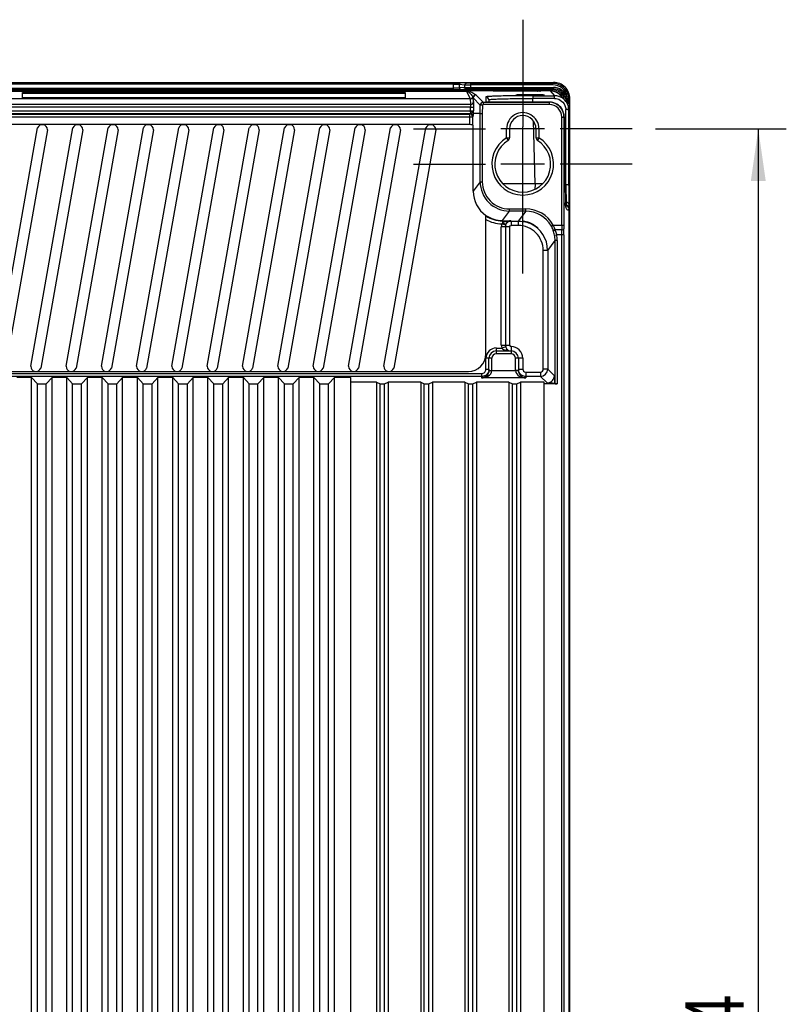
# Model space of a CAD drawing. Header units: inches. Extents: x 0 to 117, y 0 to 83.
# Tile 68 of 70: x 79 to 90, y 41 to 54. Entities that reach past the tile are written whole.
import ezdxf

# ---------------------------------------------------------------- set-up
doc = ezdxf.new("R2010")
doc.units = ezdxf.units.IN
doc.header["$LTSCALE"] = 6.431102
doc.header["$MEASUREMENT"] = 0
doc.linetypes.add('CENTER', pattern=[0.6, 0.375, -0.075, 0.075, -0.075])
doc.layers.get('0').update_dxf_attribs({"linetype": 'CONTINUOUS'})
doc.layers.add('DEFAULT_1', color=7, linetype='CENTER')
doc.styles.get("Standard").update_dxf_attribs({"font": 'txt', "width": 0.8})
doc.dimstyles.new('DIMSTYLE_1', dxfattribs={"dimtxt": 0.78125, "dimasz": 0.7, "dimexe": 0.18, "dimexo": 0.0625, "dimgap": 0.09, "dimtad": 1, "dimdec": 0, "dimzin": 4, "dimdsep": 46, "dimtxsty": 'STANDARD', "dimblk": '_FILLED', "dimblk1": '_FILLED', "dimblk2": '_FILLED', "dimcen": 0.09, "dimadec": 0, "dimazin": 0, "dimtfac": 1, "dimtdec": 0, "dimtofl": 0, "dimtmove": 0, "dimatfit": 3, "dimldrblk": '_FILLED', "dimfxl": 1, "dimtolj": 1, "dimtzin": 4, "dimarcsym": 0})

# ---------------------------------------------------------------- blocks, each defined once
blk = doc.blocks.new('_FILLED')
at = {"color": 0, "linetype": 'BYBLOCK'}
blk.add_solid([(0, 0), (-1, 0.143), (-1, -0.143)], dxfattribs=at)
blk = doc.blocks.new('*D7')
at = {"color": 7, "linetype": 'CONTINUOUS'}
for p, q in [((87.914, 52.5), (89.666, 52.5)), ((89.291, 52.5), (89.291, 40.216)), ((89.291, 27.933), (89.291, 40.216)), ((87.914, 27.933), (89.666, 27.933))]:
    blk.add_line(p, q, dxfattribs=at)
at = {"color": 7, "linetype": 'CONTINUOUS', "xscale": 0.7, "yscale": 0.7, "zscale": 0.7}
for p, rotation in [((89.291, 52.5), 90), ((89.291, 27.933), 270)]:
    blk.add_blockref('_FILLED', p, dxfattribs=dict(at, rotation=rotation))
at = {"color": 7, "linetype": 'CONTINUOUS', "insert": (88.314, 40.216), "char_height": 0.7812, "width": 1.875, "attachment_point": 2, "rotation": 90, "line_spacing_factor": 0.9}
blk.add_mtext('624', dxfattribs=at)

msp = doc.modelspace()

# ---------------------------------------------------------------- linework, layer by layer
at = {"color": 7, "linetype": 'CONTINUOUS'}
for p, q in [((77.458, 53.122), (86.553, 53.122)), ((78.798, 53.117), (85.213, 53.117)), ((85.213, 53.025), (85.213, 53.117)), ((85.704, 53.117), (85.704, 53.112)), ((85.704, 53.117), (86.397, 53.117)), ((86.397, 53.112), (86.397, 53.117)), ((86.553, 53.122), (86.541, 53.11)), ((78.245, 53.021), (85.767, 53.021)), ((78.626, 53.004), (85.385, 53.004)), ((85.213, 53.097), (78.798, 53.097)), ((78.798, 53.045), (85.213, 53.045)), ((85.213, 53.025), (78.798, 53.025)), ((79.446, 52.914), (79.446, 52.986)), ((79.446, 52.986), (84.565, 52.986)), ((84.565, 52.986), (84.565, 52.914)), ((85.289, 53.096), (85.289, 53.047)), ((85.289, 53.096), (85.363, 53.091)), ((85.363, 53.054), (85.289, 53.047)), ((85.382, 53.111), (85.308, 53.115)), ((85.308, 53.027), (85.382, 53.034)), ((85.363, 53.054), (85.363, 53.091)), ((85.385, 53.004), (85.434, 52.901)), ((85.397, 53.006), (85.408, 52.997)), ((85.751, 53.007), (85.411, 53.007)), ((85.439, 53.11), (85.439, 53.036)), ((85.439, 53.11), (86.541, 53.11)), ((86.541, 53.09), (85.439, 53.09)), ((85.439, 53.055), (86.549, 53.055)), ((86.549, 53.036), (85.439, 53.036)), ((85.653, 53.113), (85.653, 53.116)), ((85.706, 53.026), (85.706, 53.032)), ((86.395, 53.032), (85.706, 53.032)), ((85.706, 53.026), (85.767, 53.026)), ((85.747, 53.005), (85.747, 53.006)), ((85.786, 53.004), (85.761, 53.004)), ((85.767, 53.032), (85.766, 53.024)), ((85.786, 53.032), (85.786, 53.023)), ((85.786, 53.023), (85.786, 53.004)), ((85.786, 53.023), (86.335, 53.023)), ((86.335, 53.004), (85.786, 53.004)), ((86.335, 53.032), (86.335, 53.023)), ((86.335, 53.004), (86.335, 53.023)), ((86.365, 53.005), (86.342, 53.004)), ((86.355, 53.032), (86.355, 53.024)), ((86.355, 53.026), (86.395, 53.026)), ((86.355, 53.021), (86.535, 53.021)), ((86.505, 53.007), (86.371, 53.007)), ((86.375, 53.006), (86.375, 53.005)), ((86.395, 53.026), (86.395, 53.032)), ((86.448, 53.116), (86.448, 53.113)), ((86.505, 53.007), (86.565, 52.944)), ((86.549, 53.036), (86.535, 53.021)), ((86.535, 53.001), (86.535, 53.021)), ((86.541, 53.09), (86.541, 53.11)), ((86.549, 53.036), (86.549, 53.055)), ((85.434, 52.901), (78.577, 52.901)), ((79.446, 52.976), (84.565, 52.976)), ((84.565, 52.914), (79.446, 52.914)), ((85.434, 52.901), (85.442, 52.829)), ((85.481, 52.867), (85.476, 52.914)), ((85.476, 52.914), (85.571, 52.817)), ((85.611, 52.855), (85.516, 52.953)), ((85.611, 52.855), (85.611, 52.826)), ((85.611, 52.855), (86.494, 52.855)), ((85.644, 52.927), (85.646, 52.86)), ((85.655, 52.859), (85.653, 52.86)), ((85.672, 52.859), (85.666, 52.859)), ((85.679, 52.859), (85.672, 52.859)), ((85.686, 52.859), (85.679, 52.859)), ((85.684, 52.889), (85.685, 52.859)), ((85.698, 52.858), (85.686, 52.859)), ((85.712, 52.858), (85.698, 52.858)), ((86.497, 52.858), (85.712, 52.858)), ((85.725, 52.858), (85.725, 52.858)), ((86.048, 52.952), (86.048, 52.952)), ((86.273, 52.944), (86.273, 52.907)), ((86.273, 52.944), (86.565, 52.944)), ((86.274, 52.858), (86.273, 52.907)), ((86.565, 52.907), (86.273, 52.907)), ((86.427, 52.952), (86.428, 52.952)), ((86.494, 52.855), (86.494, 52.826)), ((86.497, 52.858), (86.497, 52.858)), ((86.565, 52.907), (86.565, 52.944)), ((86.703, 52.884), (86.644, 52.947)), ((86.726, 52.926), (86.707, 52.92)), ((86.726, 52.926), (86.735, 52.926)), ((86.734, 52.855), (86.733, 52.85)), ((86.754, 52.929), (86.735, 52.926)), ((86.758, 52.893), (86.769, 52.905)), ((86.763, 52.794), (86.758, 52.868)), ((86.769, 35.087), (86.769, 52.907)), ((78.569, 52.829), (85.442, 52.829)), ((85.441, 52.79), (78.57, 52.79)), ((78.57, 52.743), (85.441, 52.743)), ((85.44, 52.743), (85.48, 52.742)), ((85.441, 52.743), (85.441, 52.79)), ((85.442, 52.79), (85.481, 52.789)), ((85.481, 52.789), (85.48, 52.742)), ((85.569, 52.704), (85.571, 52.817)), ((85.601, 52.816), (85.571, 52.817)), ((85.601, 52.816), (85.598, 52.704)), ((86.494, 52.826), (85.611, 52.826)), ((86.716, 51.754), (86.715, 52.757)), ((86.732, 52.841), (86.733, 52.849)), ((86.733, 52.849), (86.733, 52.85)), ((86.738, 52.849), (86.733, 52.849)), ((86.738, 52.849), (86.74, 52.825)), ((86.755, 51.752), (86.754, 52.754)), ((85.471, 52.658), (78.541, 52.658)), ((85.437, 52.703), (78.574, 52.703)), ((78.58, 52.697), (85.431, 52.697)), ((85.437, 52.703), (85.431, 52.697)), ((85.431, 52.557), (85.431, 52.697)), ((85.471, 52.658), (85.477, 52.664)), ((85.471, 52.55), (85.471, 52.658)), ((85.569, 52.704), (85.479, 52.704)), ((85.569, 51.792), (85.569, 52.704)), ((85.569, 52.704), (85.598, 52.704)), ((85.598, 52.704), (85.598, 51.792)), ((86.303, 51.765), (86.281, 52.606)), ((86.661, 51.212), (86.661, 52.658)), ((86.661, 52.658), (86.691, 52.658)), ((86.691, 52.66), (86.691, 51.212)), ((86.694, 52.66), (86.694, 52.651)), ((86.764, 52.699), (86.754, 52.699)), ((86.764, 52.699), (86.764, 35.397)), ((85.411, 52.558), (78.6, 52.558)), ((79.083, 49.321), (79.645, 52.512)), ((79.779, 52.489), (79.216, 49.298)), ((79.555, 49.321), (80.118, 52.512)), ((80.251, 52.489), (79.689, 49.298)), ((80.027, 49.321), (80.59, 52.512)), ((80.724, 52.489), (80.161, 49.298)), ((80.5, 49.321), (81.063, 52.512)), ((81.196, 52.489), (80.634, 49.298)), ((80.972, 49.321), (81.535, 52.512)), ((81.669, 52.489), (81.106, 49.298)), ((81.445, 49.321), (82.007, 52.512)), ((82.141, 52.489), (81.579, 49.298)), ((81.917, 49.321), (82.48, 52.512)), ((82.613, 52.489), (82.051, 49.298)), ((82.39, 49.321), (82.952, 52.512)), ((83.086, 52.489), (82.524, 49.298)), ((82.862, 49.321), (83.425, 52.512)), ((83.558, 52.489), (82.996, 49.298)), ((83.335, 49.321), (83.897, 52.512)), ((84.031, 52.489), (83.468, 49.298)), ((83.807, 49.321), (84.37, 52.512)), ((84.503, 52.489), (83.941, 49.298)), ((84.279, 49.321), (84.842, 52.512)), ((84.976, 52.489), (84.413, 49.298)), ((85.474, 51.666), (85.474, 52.549)), ((85.923, 52.5), (85.847, 52.5)), ((85.923, 52.379), (85.923, 52.5)), ((85.962, 52.5), (85.923, 52.5)), ((85.962, 52.5), (85.962, 52.379)), ((86.317, 52.5), (85.962, 52.5)), ((86.139, 52), (86.139, 52.527)), ((86.317, 52.379), (86.317, 52.5)), ((86.356, 52.5), (86.317, 52.5)), ((86.432, 52.5), (86.356, 52.5)), ((86.356, 52.499), (86.356, 52.379)), ((86.694, 52.582), (86.694, 52.581)), ((86.694, 52.581), (86.713, 51.508)), ((85.923, 52.379), (85.943, 52.346)), ((85.923, 52.379), (85.962, 52.379)), ((86.317, 52.379), (86.356, 52.379)), ((86.338, 52.35), (86.335, 52.346)), ((86.341, 52.356), (86.338, 52.35)), ((86.356, 52.379), (86.341, 52.356)), ((86.432, 52.027), (85.847, 52.027)), ((85.569, 51.792), (85.474, 51.666)), ((85.569, 51.792), (85.598, 51.792)), ((86.303, 51.765), (86.301, 51.69)), ((86.403, 51.762), (86.303, 51.765)), ((86.716, 51.754), (86.708, 51.754)), ((85.962, 51.398), (85.962, 51.428)), ((85.962, 51.428), (86.179, 51.428)), ((86.179, 51.398), (86.179, 51.428)), ((86.713, 51.51), (86.713, 51.511)), ((86.713, 51.496), (86.713, 51.508)), ((86.713, 51.485), (86.713, 51.496)), ((86.713, 51.479), (86.713, 51.485)), ((86.713, 51.474), (86.713, 51.479)), ((86.714, 51.469), (86.713, 51.474)), ((86.714, 51.465), (86.714, 51.469)), ((86.716, 51.456), (86.714, 51.461)), ((86.721, 51.477), (86.715, 51.477)), ((86.715, 51.453), (86.715, 51.451)), ((86.721, 51.515), (86.721, 51.477)), ((86.721, 51.468), (86.721, 51.477)), ((86.759, 51.438), (86.759, 51.481)), ((86.759, 28.567), (86.759, 51.428)), ((85.646, 49.488), (85.646, 51.341)), ((85.868, 51.273), (85.962, 51.398)), ((85.868, 51.273), (85.868, 51.238)), ((86.179, 51.398), (85.962, 51.398)), ((86.179, 51.398), (86.079, 51.266)), ((85.851, 49.606), (85.851, 51.187)), ((85.963, 51.187), (85.851, 51.187)), ((85.911, 51.211), (85.858, 51.229)), ((85.868, 51.268), (85.981, 51.268)), ((85.907, 51.187), (85.907, 49.606)), ((85.963, 51.187), (85.963, 49.606)), ((85.981, 51.268), (85.982, 51.266)), ((85.982, 51.266), (85.982, 51.207)), ((85.982, 51.266), (86.079, 51.266)), ((86.079, 51.207), (85.982, 51.207)), ((86.079, 51.266), (86.079, 51.207)), ((86.522, 51.198), (86.548, 51.212)), ((86.548, 51.212), (86.691, 51.212)), ((86.661, 51.148), (86.572, 51.148)), ((86.565, 51.078), (86.594, 51.083)), ((86.691, 51.083), (86.594, 51.083)), ((86.662, 29.35), (86.662, 51.083)), ((86.691, 51.083), (86.691, 29.35)), ((86.473, 50.872), (86.572, 51.004)), ((86.572, 49.087), (86.572, 51.004)), ((86.601, 51.004), (86.572, 51.004)), ((86.601, 51.004), (86.601, 49.086)), ((86.414, 49.284), (86.414, 50.872)), ((86.473, 50.872), (86.414, 50.872)), ((86.473, 50.872), (86.473, 49.284)), ((85.785, 49.566), (85.785, 49.488)), ((85.785, 49.566), (85.857, 49.566)), ((85.851, 49.606), (85.963, 49.606)), ((85.911, 49.583), (85.857, 49.566)), ((85.982, 49.586), (85.982, 49.488)), ((85.647, 49.283), (85.647, 49.429)), ((85.726, 49.429), (85.647, 49.429)), ((85.687, 49.267), (85.687, 49.429)), ((85.726, 49.266), (85.726, 49.429)), ((85.785, 49.527), (85.982, 49.527)), ((85.982, 49.488), (85.785, 49.488)), ((86.041, 49.267), (86.041, 49.429)), ((86.139, 49.429), (86.041, 49.429)), ((86.08, 49.429), (86.08, 49.267)), ((86.139, 49.429), (86.139, 49.284)), ((78.423, 49.223), (85.588, 49.223)), ((85.588, 49.184), (78.423, 49.184)), ((78.6, 49.252), (85.411, 49.252)), ((79.565, 49.173), (79.368, 49.173)), ((79.565, 33.472), (79.565, 49.173)), ((79.565, 49.173), (79.644, 49.088)), ((79.762, 49.088), (79.841, 49.173)), ((79.841, 33.472), (79.841, 49.173)), ((80.037, 49.173), (79.841, 49.173)), ((80.037, 33.472), (80.037, 49.173)), ((80.037, 49.173), (80.116, 49.088)), ((80.234, 49.088), (80.313, 49.173)), ((80.313, 33.472), (80.313, 49.173)), ((80.51, 49.173), (80.313, 49.173)), ((80.51, 33.472), (80.51, 49.173)), ((80.51, 49.173), (80.589, 49.088)), ((80.707, 49.088), (80.785, 49.173)), ((80.785, 33.472), (80.785, 49.173)), ((80.982, 49.173), (80.785, 49.173)), ((80.982, 33.472), (80.982, 49.173)), ((80.982, 49.173), (81.061, 49.088)), ((81.179, 49.088), (81.258, 49.173)), ((81.258, 33.472), (81.258, 49.173)), ((81.455, 49.173), (81.258, 49.173)), ((81.455, 33.472), (81.455, 49.173)), ((81.455, 49.173), (81.533, 49.088)), ((81.652, 49.088), (81.73, 49.173)), ((81.73, 33.472), (81.73, 49.173)), ((81.927, 49.173), (81.73, 49.173)), ((81.927, 33.472), (81.927, 49.173)), ((81.927, 49.173), (82.006, 49.088)), ((82.124, 49.088), (82.203, 49.173)), ((82.203, 33.472), (82.203, 49.173)), ((82.4, 49.173), (82.203, 49.173)), ((82.4, 33.472), (82.4, 49.173)), ((82.4, 49.173), (82.478, 49.088)), ((82.596, 49.088), (82.675, 49.173)), ((82.675, 33.472), (82.675, 49.173)), ((82.872, 49.173), (82.675, 49.173)), ((82.872, 33.472), (82.872, 49.173)), ((82.872, 49.173), (82.951, 49.088)), ((83.069, 49.088), (83.148, 49.173)), ((83.148, 33.472), (83.148, 49.173)), ((83.344, 49.173), (83.148, 49.173)), ((83.344, 33.472), (83.344, 49.173)), ((83.344, 49.173), (83.423, 49.088)), ((83.541, 49.088), (83.62, 49.173)), ((83.62, 33.472), (83.62, 49.173)), ((83.84, 49.173), (83.62, 49.173)), ((83.84, 33.404), (83.84, 49.173)), ((85.588, 49.223), (85.588, 49.165)), ((86.179, 49.165), (85.588, 49.165)), ((85.647, 49.283), (85.687, 49.283)), ((85.726, 49.266), (86.041, 49.263)), ((86.041, 49.267), (86.041, 49.263)), ((86.041, 49.267), (86.08, 49.267)), ((86.08, 49.284), (86.139, 49.284)), ((86.179, 49.245), (86.179, 49.165)), ((86.179, 49.245), (86.375, 49.245)), ((86.375, 49.186), (86.179, 49.186)), ((86.375, 49.245), (86.375, 49.186)), ((86.375, 49.186), (86.464, 49.099)), ((86.473, 49.284), (86.414, 49.284)), ((86.563, 49.194), (86.473, 49.284)), ((86.563, 49.194), (86.563, 49.096)), ((79.644, 33.472), (79.644, 49.088)), ((79.644, 49.088), (79.762, 49.088)), ((79.762, 33.472), (79.762, 49.088)), ((80.116, 33.472), (80.116, 49.088)), ((80.116, 49.088), (80.234, 49.088)), ((80.234, 33.472), (80.234, 49.088)), ((80.589, 33.472), (80.589, 49.088)), ((80.589, 49.088), (80.707, 49.088)), ((80.707, 33.472), (80.707, 49.088)), ((81.061, 33.472), (81.061, 49.088)), ((81.061, 49.088), (81.179, 49.088)), ((81.179, 33.472), (81.179, 49.088)), ((81.533, 33.472), (81.533, 49.088)), ((81.533, 49.088), (81.652, 49.088)), ((81.652, 33.472), (81.652, 49.088)), ((82.006, 33.472), (82.006, 49.088)), ((82.006, 49.088), (82.124, 49.088)), ((82.124, 33.472), (82.124, 49.088)), ((82.478, 33.472), (82.478, 49.088)), ((82.478, 49.088), (82.596, 49.088)), ((82.596, 33.472), (82.596, 49.088)), ((82.951, 33.472), (82.951, 49.088)), ((82.951, 49.088), (83.069, 49.088)), ((83.069, 33.472), (83.069, 49.088)), ((83.423, 33.472), (83.423, 49.088)), ((83.423, 49.088), (83.541, 49.088)), ((83.541, 33.472), (83.541, 49.088)), ((84.182, 49.107), (83.84, 49.107)), ((84.182, 49.107), (84.182, 34.586)), ((84.182, 49.107), (84.231, 49.088)), ((84.231, 34.586), (84.231, 49.088)), ((84.231, 49.088), (84.29, 49.088)), ((84.29, 49.088), (84.34, 49.107)), ((84.29, 34.586), (84.29, 49.088)), ((84.34, 49.107), (84.34, 34.586)), ((84.773, 49.107), (84.34, 49.107)), ((84.773, 49.107), (84.773, 34.586)), ((84.773, 49.107), (84.822, 49.088)), ((84.822, 34.586), (84.822, 49.088)), ((84.822, 49.088), (84.881, 49.088)), ((84.881, 49.088), (84.93, 49.107)), ((84.881, 34.586), (84.881, 49.088)), ((84.93, 49.107), (84.93, 34.586)), ((85.363, 49.107), (84.93, 49.107)), ((85.363, 49.107), (85.363, 34.586)), ((85.363, 49.107), (85.412, 49.088)), ((85.412, 34.586), (85.412, 49.088)), ((85.412, 49.088), (85.471, 49.088)), ((85.471, 49.088), (85.521, 49.107)), ((85.471, 34.586), (85.471, 49.088)), ((85.521, 49.107), (85.521, 34.586)), ((85.954, 49.107), (85.521, 49.107)), ((85.954, 49.107), (85.954, 34.586)), ((85.954, 49.107), (86.003, 49.088)), ((86.003, 34.586), (86.003, 49.088)), ((86.003, 49.088), (86.062, 49.088)), ((86.062, 49.088), (86.111, 49.107)), ((86.062, 34.586), (86.062, 49.088)), ((86.111, 49.107), (86.111, 34.586)), ((86.426, 49.107), (86.111, 49.107)), ((86.426, 34.283), (86.426, 49.107)), ((86.601, 49.086), (86.426, 49.086)), ((86.572, 49.087), (86.563, 49.096))]:
    msp.add_line(p, q, dxfattribs=at)
for points in [[(85.758, 53.01), (85.756, 53.009), (85.755, 53.008), (85.753, 53.008), (85.751, 53.007), (85.751, 53.007), (85.751, 53.007)], [(85.766, 53.025), (85.766, 53.024), (85.766, 53.021), (85.765, 53.018), (85.764, 53.016), (85.762, 53.014), (85.76, 53.012), (85.758, 53.01)], [(86.367, 53.008), (86.365, 53.009), (86.363, 53.01), (86.361, 53.012), (86.359, 53.014), (86.358, 53.016), (86.357, 53.018), (86.356, 53.021), (86.355, 53.024), (86.355, 53.025)], [(86.37, 53.007), (86.369, 53.008), (86.367, 53.008)], [(86.371, 53.007), (86.371, 53.007), (86.371, 53.007), (86.371, 53.007), (86.371, 53.007), (86.37, 53.007)], [(85.666, 52.859), (85.662, 52.859), (85.659, 52.859), (85.658, 52.859), (85.656, 52.859), (85.655, 52.859)], [(86.714, 51.461), (86.714, 51.462), (86.714, 51.464), (86.714, 51.465)], [(86.714, 51.459), (86.714, 51.459), (86.714, 51.459), (86.714, 51.459), (86.714, 51.459), (86.714, 51.46), (86.714, 51.461)], [(86.72, 51.446), (86.721, 51.446), (86.721, 51.446), (86.719, 51.449), (86.716, 51.456)]]:
    msp.add_lwpolyline(points, dxfattribs=at)
for centre, radius, start, end in [((85.703, 50.586), 2.53, 89.9788, 90.56), ((86.397, 50.229), 2.887, 89.8618, 89.9998), ((86.398, 50.332), 2.784, 89.7272, 89.8625), ((85.232, 52.448), 0.587, 70.6318, 72.2984), ((85.706, 54.443), 1.417, 269.448, 270.0057), ((86.335, 54.486), 1.482, 270.0038, 270.2805), ((86.374, 53.026), 0.0194, 231.321, 247.7751), ((86.395, 54.492), 1.466, 270.0008, 270.2825), ((86.505, 52.818), 0.189, 84.0035, 89.9643), ((86.535, 52.856), 0.165, 72.0285, 89.9589), ((86.541, 52.893), 0.216, 9.4262, 90.0016), ((86.541, 52.893), 0.197, 9.4247, 90.0053), ((86.549, 52.87), 0.185, 17.4111, 90.0113), ((86.55, 52.87), 0.165, 17.3795, 90.0158), ((86.535, 52.856), 0.146, 29.845, 79.4251), ((85.516, 52.913), 0.0394, 90.0323, 178.6559), ((85.646, 52.821), 0.0394, 80.9524, 90.5123), ((85.725, 55.878), 3.019, 269.8038, 269.9969), ((86.494, 52.658), 0.197, 0.0617, 89.9927), ((86.496, 52.66), 0.198, 72.6999, 89.9351), ((86.564, 52.753), 0.19, 72.0672, 89.9387), ((86.504, 52.817), 0.19, 43.0348, 47.931), ((86.535, 52.856), 0.166, 11.79, 35.9602), ((86.366, 52.88), 0.372, 0.4736, 7.0801), ((86.527, 52.891), 0.23, 0.5903, 9.4153), ((82.681, 52.816), 2.799, 357.714, 358.4806), ((86.494, 52.658), 0.167, 359.9866, 90.0134), ((86.497, 52.661), 0.197, 20.5678, 72.6342), ((86.495, 52.661), 0.198, 3.2845, 20.5063), ((86.563, 52.754), 0.191, 6.098, 18.0058), ((86.744, 52.795), 0.0196, 296.556, 317.9972), ((86.565, 52.754), 0.189, 0.0901, 6.1053), ((81.465, 52.7), 5.299, 0.1518, 0.3016), ((85.431, 52.658), 0.0394, 0.2072, 89.9694), ((85.437, 52.664), 0.0394, 0.0446, 89.9553), ((86.139, 52.5), 0.217, 359.9865, 179.9987), ((86.139, 52.5), 0.177, 0, 180), ((86.462, 52.66), 0.232, 0.2065, 2.9592), ((92.26, 52.667), 5.567, 180.1649, 180.3512), ((91.362, 52.659), 4.668, 180.3265, 180.9581), ((81.239, 52.699), 5.525, 0.0001, 0.153), ((79.71, 52.488), 0.0689, 0.1906, 159.8007), ((80.182, 52.488), 0.0689, 0.1906, 159.8007), ((80.655, 52.488), 0.0689, 0.1906, 159.8007), ((81.127, 52.488), 0.0689, 0.1906, 159.8007), ((81.6, 52.488), 0.0689, 0.1906, 159.8007), ((82.072, 52.488), 0.0689, 0.1906, 159.8007), ((82.545, 52.488), 0.0689, 0.1906, 159.8007), ((83.017, 52.488), 0.0689, 0.1906, 159.8007), ((83.489, 52.488), 0.0689, 0.1906, 159.8007), ((83.962, 52.488), 0.0689, 0.1906, 159.8007), ((84.434, 52.488), 0.0689, 0.1906, 159.8007), ((84.907, 52.488), 0.0689, 0.1906, 159.8007), ((85.411, 52.322), 0.235, 74.4284, 90), ((86.139, 52.027), 0.413, 121.588, 58.4121), ((86.139, 52.027), 0.374, 121.5881, 58.4119), ((85.923, 52.379), 0.0394, 301.5881, 360), ((86.356, 52.379), 0.0394, 179.603, 238.4119), ((85.962, 51.792), 0.393, 179.9882, 269.9988), ((85.962, 51.792), 0.364, 179.9754, 270.0044), ((85.868, 51.666), 0.393, 179.974, 235.7336), ((86.179, 51.005), 0.423, 29.3562, 90.004), ((86.675, 51.451), 0.0402, 359.7995, 8.7837), ((86.72, 51.429), 0.0393, 359.6457, 88.5555), ((86.72, 51.438), 0.0396, 59.6978, 69.5613), ((85.868, 51.666), 0.398, 236.2378, 270.0045), ((85.868, 51.666), 0.438, 239.617, 268.7584), ((86.179, 51.005), 0.393, 29.3504, 90.0118), ((85.983, 51.187), 0.132, 161.5813, 179.9468), ((86.079, 50.872), 0.334, 359.9763, 89.9987), ((86.078, 50.866), 0.4, 66.3497, 71.428), ((86.079, 50.873), 0.393, 0.0036, 66.0936), ((86.214, 51.025), 0.353, 20.6198, 29.36), ((86.129, 50.993), 0.445, 19.5241, 20.5911), ((86.138, 50.996), 0.434, 10.8699, 19.5468), ((86.071, 50.995), 0.524, 20.1996, 24.5329), ((86.066, 50.993), 0.529, 17.0285, 20.2032), ((86.243, 51), 0.361, 22.9203, 24.1283), ((86.259, 51.007), 0.343, 12.8856, 22.9721), ((93.868, 51.211), 7.207, 179.9873, 180.4994), ((81.728, 51.085), 4.934, 359.9816, 0.7297), ((91.452, 51.211), 4.762, 179.9846, 180.6144), ((79.854, 51.086), 6.837, 359.979, 0.6201), ((86.177, 51.004), 0.395, 0.0062, 10.8221), ((86.177, 51.004), 0.424, 0.0087, 10.8277), ((85.785, 49.429), 0.138, 89.9823, 179.9987), ((85.983, 49.606), 0.132, 180.0557, 197.4321), ((85.982, 49.429), 0.157, 359.9871, 89.836), ((85.411, 49.488), 0.235, 270, 360), ((85.785, 49.429), 0.0984, 90, 180), ((85.785, 49.429), 0.0591, 90, 180), ((85.982, 49.429), 0.0984, 0, 89.8886), ((85.982, 49.429), 0.0591, 360, 90), ((79.624, 49.321), 0.0689, 179.891, 340.5322), ((80.096, 49.321), 0.0689, 179.891, 340.5322), ((80.569, 49.321), 0.0689, 179.891, 340.5322), ((81.041, 49.321), 0.0689, 179.891, 340.5322), ((81.514, 49.321), 0.0689, 179.891, 340.5322), ((81.986, 49.321), 0.0689, 179.891, 340.5322), ((82.459, 49.321), 0.0689, 179.891, 340.5322), ((82.931, 49.321), 0.0689, 179.891, 340.5322), ((83.403, 49.321), 0.0689, 179.891, 340.5322), ((83.876, 49.321), 0.0689, 179.891, 340.5322), ((84.348, 49.321), 0.0689, 179.891, 340.5322), ((85.588, 49.283), 0.0591, 270.0157, 0.0175), ((85.588, 49.283), 0.099, 300.0434, 314.9613), ((86.179, 49.285), 0.099, 225.0671, 239.9789), ((86.179, 49.284), 0.0394, 179.9817, 269.9905), ((86.375, 49.284), 0.0984, 270.0252, 359.9748), ((86.375, 49.284), 0.0394, 270.0007, 359.9902)]:
    msp.add_arc(centre, radius, start, end, dxfattribs=at)
for points, knots in [([(85.213, 53.117), (85.223, 53.117), (85.255, 53.116), (85.287, 53.117), (85.308, 53.115)], [0, 0, 0, 0, 0.332473, 1, 1, 1, 1]), ([(85.679, 53.116), (85.676, 53.116), (85.667, 53.116), (85.659, 53.116), (85.654, 53.116)], [0, 0, 0, 0, 0.371529, 1, 1, 1, 1]), ([(86.448, 53.116), (86.448, 53.117), (86.443, 53.115), (86.437, 53.117), (86.425, 53.116), (86.416, 53.117), (86.411, 53.117)], [0, 0, 0, 0, 0.072216, 0.280098, 0.600253, 1, 1, 1, 1]), ([(86.769, 52.907), (86.769, 52.962), (86.723, 53.076), (86.608, 53.122), (86.553, 53.122)], [0, 0, 0, 0, 0.499963, 1, 1, 1, 1]), ([(85.213, 53.097), (85.221, 53.097), (85.247, 53.097), (85.272, 53.097), (85.289, 53.096)], [0, 0, 0, 0, 0.332458, 1, 1, 1, 1]), ([(85.289, 53.047), (85.285, 53.046), (85.26, 53.045), (85.235, 53.045), (85.213, 53.045)], [0, 0, 0, 0, 0.139461, 1, 1, 1, 1]), ([(85.213, 53.025), (85.223, 53.025), (85.255, 53.026), (85.287, 53.025), (85.308, 53.027)], [0, 0, 0, 0, 0.332458, 1, 1, 1, 1]), ([(85.363, 53.091), (85.367, 53.091), (85.392, 53.09), (85.417, 53.09), (85.439, 53.09)], [0, 0, 0, 0, 0.13925, 1, 1, 1, 1]), ([(85.363, 53.054), (85.367, 53.054), (85.392, 53.055), (85.417, 53.055), (85.439, 53.055)], [0, 0, 0, 0, 0.1393, 1, 1, 1, 1]), ([(85.439, 53.11), (85.433, 53.11), (85.414, 53.11), (85.395, 53.11), (85.382, 53.111)], [0, 0, 0, 0, 0.332477, 1, 1, 1, 1]), ([(85.382, 53.034), (85.385, 53.035), (85.404, 53.035), (85.423, 53.036), (85.439, 53.036)], [0, 0, 0, 0, 0.139374, 1, 1, 1, 1]), ([(85.397, 53.006), (85.398, 53.006), (85.401, 53.007), (85.405, 53.007), (85.408, 53.007)], [0, 0, 0, 0, 0.15871, 1, 1, 1, 1]), ([(85.427, 53.002), (85.437, 52.998), (85.466, 52.987), (85.493, 52.969), (85.509, 52.956)], [0, 0, 0, 0, 0.32404, 1, 1, 1, 1]), ([(85.662, 53.113), (85.661, 53.114), (85.659, 53.115), (85.657, 53.113), (85.656, 53.113)], [0, 0, 0, 0, 0.433622, 1, 1, 1, 1]), ([(85.706, 53.032), (85.701, 53.032), (85.692, 53.032), (85.679, 53.032), (85.673, 53.03), (85.667, 53.032), (85.667, 53.031)], [0, 0, 0, 0, 0.38212, 0.706987, 0.923285, 1, 1, 1, 1]), ([(85.667, 53.027), (85.667, 53.026), (85.671, 53.027), (85.677, 53.025), (85.686, 53.026), (85.693, 53.026)], [0, 0, 0, 0, 0.071802, 0.275533, 1, 1, 1, 1]), ([(85.752, 53.007), (85.751, 53.007), (85.749, 53.007), (85.748, 53.006), (85.747, 53.006)], [0, 0, 0, 0, 0.501904, 1, 1, 1, 1]), ([(85.747, 53.006), (85.747, 53.007), (85.749, 53.007), (85.75, 53.007), (85.751, 53.007)], [0, 0, 0, 0, 0.21545, 1, 1, 1, 1]), ([(85.761, 53.004), (85.759, 53.004), (85.755, 53.005), (85.75, 53.005), (85.747, 53.005)], [0, 0, 0, 0, 0.357733, 1, 1, 1, 1]), ([(85.759, 53.011), (85.758, 53.01), (85.756, 53.008), (85.753, 53.007), (85.752, 53.007)], [0, 0, 0, 0, 0.499202, 1, 1, 1, 1]), ([(85.786, 53.023), (85.781, 53.023), (85.777, 53.024), (85.766, 53.022), (85.766, 53.024)], [0, 0, 0, 0, 0.706582, 1, 1, 1, 1]), ([(86.355, 53.024), (86.355, 53.022), (86.344, 53.024), (86.34, 53.023), (86.335, 53.023)], [0, 0, 0, 0, 0.293445, 1, 1, 1, 1]), ([(86.375, 53.005), (86.375, 53.004), (86.37, 53.006), (86.368, 53.005), (86.365, 53.005)], [0, 0, 0, 0, 0.260489, 1, 1, 1, 1]), ([(86.367, 53.008), (86.368, 53.007), (86.371, 53.007), (86.373, 53.006), (86.375, 53.006)], [0, 0, 0, 0, 0.501787, 1, 1, 1, 1]), ([(86.37, 53.007), (86.371, 53.007), (86.372, 53.007), (86.375, 53.007), (86.375, 53.006)], [0, 0, 0, 0, 0.7841, 1, 1, 1, 1]), ([(86.435, 53.031), (86.435, 53.032), (86.429, 53.03), (86.423, 53.032), (86.409, 53.032), (86.4, 53.032), (86.395, 53.032)], [0, 0, 0, 0, 0.076713, 0.293009, 0.617878, 1, 1, 1, 1]), ([(86.403, 53.026), (86.406, 53.026), (86.417, 53.026), (86.427, 53.026), (86.434, 53.027)], [0, 0, 0, 0, 0.354056, 1, 1, 1, 1]), ([(85.427, 52.981), (85.432, 52.977), (85.448, 52.96), (85.462, 52.942), (85.472, 52.929)], [0, 0, 0, 0, 0.263834, 1, 1, 1, 1]), ([(85.442, 52.829), (85.452, 52.829), (85.472, 52.837), (85.481, 52.857), (85.481, 52.867)], [0, 0, 0, 0, 0.503312, 1, 1, 1, 1]), ([(85.481, 52.867), (85.482, 52.863), (85.482, 52.837), (85.482, 52.812), (85.481, 52.789)], [0, 0, 0, 0, 0.128675, 1, 1, 1, 1]), ([(85.509, 52.956), (85.511, 52.956), (85.513, 52.955), (85.515, 52.954), (85.516, 52.953)], [0, 0, 0, 0, 0.595292, 1, 1, 1, 1]), ([(85.611, 52.855), (85.601, 52.855), (85.58, 52.847), (85.572, 52.827), (85.571, 52.817)], [0, 0, 0, 0, 0.499991, 1, 1, 1, 1]), ([(86.273, 52.944), (86.193, 52.944), (86.076, 52.943), (85.928, 52.941), (85.834, 52.939), (85.757, 52.937), (85.704, 52.934), (85.673, 52.932), (85.658, 52.931), (85.65, 52.929), (85.645, 52.928), (85.644, 52.927)], [0, 0, 0, 0, 0.382842, 0.555598, 0.706888, 0.830905, 0.923005, 0.955912, 0.979568, 0.994074, 1, 1, 1, 1]), ([(85.684, 52.889), (85.683, 52.899), (85.675, 52.919), (85.654, 52.927), (85.644, 52.927)], [0, 0, 0, 0, 0.499555, 1, 1, 1, 1]), ([(85.646, 52.86), (85.647, 52.859), (85.655, 52.86), (85.668, 52.858), (85.69, 52.859), (85.706, 52.858), (85.715, 52.858)], [0, 0, 0, 0, 0.078804, 0.289774, 0.61012, 1, 1, 1, 1]), ([(85.684, 52.889), (85.684, 52.89), (85.689, 52.891), (85.696, 52.893), (85.711, 52.895), (85.74, 52.897), (85.789, 52.9), (85.861, 52.902), (85.949, 52.904), (86.088, 52.906), (86.198, 52.907), (86.273, 52.907)], [0, 0, 0, 0, 0.005649, 0.020205, 0.044042, 0.076991, 0.169069, 0.29308, 0.444366, 0.617132, 1, 1, 1, 1]), ([(86.428, 52.952), (86.427, 52.953), (86.42, 52.952), (86.412, 52.955), (86.393, 52.955), (86.37, 52.956), (86.342, 52.956), (86.297, 52.957), (86.238, 52.957), (86.178, 52.957), (86.134, 52.956), (86.105, 52.956), (86.083, 52.955), (86.064, 52.955), (86.056, 52.952), (86.048, 52.953), (86.048, 52.952)], [0, 0, 0, 0, 0.009983, 0.038407, 0.084646, 0.146799, 0.222467, 0.308813, 0.499993, 0.691186, 0.777557, 0.853242, 0.915345, 0.961538, 0.99004, 1, 1, 1, 1]), ([(86.048, 52.952), (86.049, 52.951), (86.055, 52.951), (86.066, 52.95), (86.084, 52.949), (86.118, 52.948), (86.17, 52.947), (86.238, 52.947), (86.306, 52.947), (86.358, 52.948), (86.392, 52.949), (86.41, 52.95), (86.42, 52.951), (86.426, 52.951), (86.427, 52.952)], [0, 0, 0, 0, 0.011953, 0.041762, 0.088679, 0.150838, 0.311207, 0.499449, 0.687785, 0.848428, 0.910706, 0.957754, 0.987834, 1, 1, 1, 1]), ([(86.707, 52.92), (86.709, 52.915), (86.713, 52.899), (86.714, 52.883), (86.714, 52.872)], [0, 0, 0, 0, 0.316247, 1, 1, 1, 1]), ([(86.733, 52.884), (86.733, 52.881), (86.733, 52.871), (86.734, 52.861), (86.734, 52.855)], [0, 0, 0, 0, 0.306909, 1, 1, 1, 1]), ([(86.758, 52.893), (86.757, 52.892), (86.754, 52.884), (86.744, 52.883), (86.738, 52.883)], [0, 0, 0, 0, 0.183969, 1, 1, 1, 1]), ([(86.738, 52.883), (86.738, 52.879), (86.738, 52.868), (86.738, 52.857), (86.738, 52.849)], [0, 0, 0, 0, 0.341029, 1, 1, 1, 1]), ([(86.758, 52.868), (86.758, 52.87), (86.758, 52.878), (86.758, 52.886), (86.758, 52.893)], [0, 0, 0, 0, 0.150375, 1, 1, 1, 1]), ([(85.439, 52.724), (85.439, 52.719), (85.437, 52.713), (85.439, 52.704), (85.437, 52.703)], [0, 0, 0, 0, 0.715788, 1, 1, 1, 1]), ([(85.479, 52.704), (85.478, 52.707), (85.47, 52.721), (85.452, 52.723), (85.439, 52.724)], [0, 0, 0, 0, 0.171032, 1, 1, 1, 1]), ([(85.442, 52.79), (85.442, 52.795), (85.442, 52.807), (85.444, 52.82), (85.442, 52.829)], [0, 0, 0, 0, 0.34302, 1, 1, 1, 1]), ([(85.601, 52.816), (85.601, 52.818), (85.601, 52.823), (85.607, 52.824), (85.609, 52.823)], [0, 0, 0, 0, 0.541339, 1, 1, 1, 1]), ([(86.754, 52.754), (86.754, 52.756), (86.748, 52.755), (86.742, 52.757), (86.729, 52.757), (86.72, 52.757), (86.715, 52.757)], [0, 0, 0, 0, 0.08631, 0.294606, 0.601539, 1, 1, 1, 1]), ([(86.733, 52.85), (86.732, 52.85), (86.73, 52.851), (86.728, 52.851), (86.727, 52.852)], [0, 0, 0, 0, 0.498529, 1, 1, 1, 1]), ([(86.733, 52.849), (86.732, 52.849), (86.73, 52.85), (86.728, 52.85), (86.728, 52.85)], [0, 0, 0, 0, 0.498399, 1, 1, 1, 1]), ([(86.763, 52.794), (86.763, 52.791), (86.764, 52.769), (86.764, 52.747), (86.764, 52.728)], [0, 0, 0, 0, 0.141858, 1, 1, 1, 1]), ([(85.477, 52.664), (85.478, 52.665), (85.477, 52.669), (85.478, 52.677), (85.478, 52.689), (85.478, 52.699), (85.479, 52.704)], [0, 0, 0, 0, 0.079212, 0.284205, 0.598593, 1, 1, 1, 1]), ([(86.303, 51.765), (86.263, 51.765), (86.119, 51.765), (85.976, 51.765), (85.872, 51.766)], [0, 0, 0, 0, 0.278328, 1, 1, 1, 1]), ([(86.716, 51.754), (86.716, 51.738), (86.717, 51.679), (86.717, 51.62), (86.719, 51.577)], [0, 0, 0, 0, 0.272401, 1, 1, 1, 1]), ([(86.716, 51.754), (86.721, 51.754), (86.73, 51.754), (86.743, 51.754), (86.749, 51.752), (86.755, 51.753), (86.755, 51.752)], [0, 0, 0, 0, 0.398595, 0.705444, 0.913733, 1, 1, 1, 1]), ([(86.755, 51.752), (86.755, 51.725), (86.756, 51.634), (86.757, 51.544), (86.759, 51.481)], [0, 0, 0, 0, 0.30126, 1, 1, 1, 1]), ([(86.719, 51.577), (86.719, 51.571), (86.719, 51.55), (86.72, 51.53), (86.721, 51.515)], [0, 0, 0, 0, 0.287127, 1, 1, 1, 1]), ([(86.713, 51.51), (86.713, 51.503), (86.713, 51.484), (86.713, 51.465), (86.715, 51.453)], [0, 0, 0, 0, 0.360635, 1, 1, 1, 1]), ([(86.759, 51.481), (86.76, 51.49), (86.75, 51.509), (86.731, 51.515), (86.721, 51.515)], [0, 0, 0, 0, 0.475167, 1, 1, 1, 1]), ([(86.725, 51.428), (86.728, 51.423), (86.734, 51.411), (86.747, 51.414), (86.751, 51.417)], [0, 0, 0, 0, 0.596827, 1, 1, 1, 1]), ([(86.751, 51.417), (86.751, 51.417), (86.753, 51.419), (86.754, 51.42), (86.755, 51.421)], [0, 0, 0, 0, 0.474741, 1, 1, 1, 1]), ([(85.917, 51.225), (85.91, 51.224), (85.893, 51.228), (85.877, 51.234), (85.868, 51.238)], [0, 0, 0, 0, 0.392125, 1, 1, 1, 1]), ([(85.94, 51.253), (85.938, 51.252), (85.927, 51.249), (85.916, 51.254), (85.908, 51.258)], [0, 0, 0, 0, 0.210588, 1, 1, 1, 1]), ([(85.981, 51.268), (85.97, 51.267), (85.956, 51.263), (85.943, 51.256), (85.94, 51.253)], [0, 0, 0, 0, 0.729295, 1, 1, 1, 1]), ([(86.139, 51.265), (86.139, 51.266), (86.143, 51.265), (86.151, 51.266), (86.161, 51.264), (86.167, 51.263)], [0, 0, 0, 0, 0.067144, 0.260229, 1, 1, 1, 1]), ([(86.238, 51.232), (86.226, 51.238), (86.204, 51.246), (86.176, 51.255), (86.158, 51.26), (86.148, 51.262), (86.143, 51.264), (86.139, 51.264), (86.139, 51.265)], [0, 0, 0, 0, 0.37434, 0.69839, 0.824432, 0.919114, 0.978174, 1, 1, 1, 1]), ([(86.167, 51.263), (86.179, 51.261), (86.229, 51.249), (86.276, 51.226), (86.307, 51.202)], [0, 0, 0, 0, 0.228679, 1, 1, 1, 1]), ([(86.336, 51.176), (86.336, 51.175), (86.331, 51.179), (86.327, 51.181), (86.317, 51.188), (86.3, 51.199), (86.274, 51.216), (86.251, 51.227), (86.238, 51.232)], [0, 0, 0, 0, 0.020038, 0.085924, 0.189635, 0.321492, 0.640766, 1, 1, 1, 1]), ([(86.307, 51.202), (86.315, 51.197), (86.324, 51.189), (86.333, 51.18), (86.336, 51.177), (86.336, 51.176)], [0, 0, 0, 0, 0.69329, 0.908, 1, 1, 1, 1]), ([(86.545, 51.149), (86.545, 51.148), (86.554, 51.142), (86.564, 51.146), (86.572, 51.148)], [0, 0, 0, 0, 0.161316, 1, 1, 1, 1]), ([(86.661, 51.148), (86.665, 51.148), (86.675, 51.149), (86.691, 51.153), (86.691, 51.16)], [0, 0, 0, 0, 0.342291, 1, 1, 1, 1]), ([(85.911, 49.583), (85.912, 49.579), (85.918, 49.562), (85.93, 49.546), (85.941, 49.539)], [0, 0, 0, 0, 0.268981, 1, 1, 1, 1]), ([(85.941, 49.539), (85.934, 49.543), (85.922, 49.542), (85.912, 49.537), (85.909, 49.535)], [0, 0, 0, 0, 0.699611, 1, 1, 1, 1]), ([(85.687, 49.267), (85.687, 49.238), (85.661, 49.185), (85.61, 49.166), (85.588, 49.165)], [0, 0, 0, 0, 0.575594, 1, 1, 1, 1]), ([(85.588, 49.165), (85.617, 49.166), (85.678, 49.178), (85.726, 49.234), (85.726, 49.266)], [0, 0, 0, 0, 0.479613, 1, 1, 1, 1]), ([(85.687, 49.267), (85.687, 49.268), (85.69, 49.267), (85.694, 49.267), (85.703, 49.267), (85.709, 49.267), (85.713, 49.267)], [0, 0, 0, 0, 0.07149, 0.275344, 0.59386, 1, 1, 1, 1]), ([(86.08, 49.267), (86.08, 49.266), (86.074, 49.266), (86.068, 49.265), (86.055, 49.264), (86.046, 49.264), (86.041, 49.263)], [0, 0, 0, 0, 0.079603, 0.295668, 0.619387, 1, 1, 1, 1]), ([(86.041, 49.263), (86.042, 49.232), (86.09, 49.177), (86.15, 49.166), (86.179, 49.165)], [0, 0, 0, 0, 0.520052, 1, 1, 1, 1]), ([(86.08, 49.267), (86.08, 49.238), (86.106, 49.185), (86.157, 49.166), (86.179, 49.165)], [0, 0, 0, 0, 0.575633, 1, 1, 1, 1]), ([(86.464, 49.099), (86.491, 49.099), (86.542, 49.122), (86.562, 49.172), (86.563, 49.194)], [0, 0, 0, 0, 0.553141, 1, 1, 1, 1]), ([(86.464, 49.099), (86.476, 49.099), (86.499, 49.098), (86.53, 49.099), (86.549, 49.096), (86.561, 49.098), (86.563, 49.096)], [0, 0, 0, 0, 0.375858, 0.697035, 0.915953, 1, 1, 1, 1]), ([(86.572, 49.087), (86.574, 49.085), (86.586, 49.088), (86.594, 49.086), (86.601, 49.086)], [0, 0, 0, 0, 0.302186, 1, 1, 1, 1])]:
    msp.add_open_spline(points, degree=3, knots=knots, dxfattribs=at)
for points in [[(85.308, 53.115), (85.299, 53.115), (85.289, 53.105), (85.289, 53.096)], [(85.289, 53.047), (85.289, 53.038), (85.299, 53.027), (85.308, 53.027)], [(85.363, 53.091), (85.363, 53.1), (85.373, 53.111), (85.382, 53.111)], [(85.382, 53.034), (85.373, 53.034), (85.363, 53.045), (85.363, 53.054)], [(85.385, 53.004), (85.389, 53.004), (85.398, 53.004), (85.395, 53.006)], [(85.408, 52.997), (85.415, 52.992), (85.421, 52.987), (85.427, 52.981)], [(85.747, 53.005), (85.756, 53.005), (85.766, 53.015), (85.766, 53.024)], [(85.766, 53.025), (85.766, 53.02), (85.763, 53.014), (85.759, 53.011)], [(86.355, 53.025), (86.355, 53.02), (86.358, 53.014), (86.362, 53.011)], [(86.355, 53.024), (86.355, 53.019), (86.358, 53.013), (86.362, 53.01)], [(86.362, 53.01), (86.366, 53.007), (86.37, 53.005), (86.375, 53.005)], [(86.449, 53.116), (86.446, 53.116), (86.442, 53.115), (86.44, 53.113)], [(86.632, 52.958), (86.603, 52.985), (86.564, 53.002), (86.525, 53.006)], [(86.669, 52.953), (86.649, 52.981), (86.618, 53.003), (86.586, 53.013)], [(85.434, 52.901), (85.45, 52.901), (85.467, 52.914), (85.472, 52.929)], [(85.509, 52.956), (85.494, 52.956), (85.477, 52.943), (85.472, 52.929)], [(85.472, 52.929), (85.474, 52.924), (85.475, 52.919), (85.476, 52.914)], [(86.565, 52.907), (86.591, 52.907), (86.617, 52.9), (86.64, 52.886)], [(86.703, 52.884), (86.681, 52.907), (86.653, 52.925), (86.623, 52.934)], [(86.64, 52.886), (86.667, 52.87), (86.691, 52.844), (86.703, 52.814)], [(86.745, 52.813), (86.736, 52.839), (86.722, 52.864), (86.703, 52.884)], [(86.726, 52.926), (86.729, 52.912), (86.731, 52.898), (86.733, 52.884)], [(86.758, 52.868), (86.758, 52.859), (86.748, 52.85), (86.738, 52.849)], [(85.439, 52.724), (85.44, 52.73), (85.44, 52.736), (85.441, 52.742)], [(86.703, 52.814), (86.711, 52.796), (86.714, 52.776), (86.715, 52.757)], [(86.758, 52.782), (86.761, 52.785), (86.763, 52.79), (86.763, 52.794)], [(86.721, 51.468), (86.719, 51.465), (86.717, 51.462), (86.715, 51.459)], [(86.715, 51.452), (86.717, 51.447), (86.718, 51.443), (86.72, 51.439)], [(86.72, 51.439), (86.721, 51.435), (86.723, 51.432), (86.725, 51.428)], [(86.721, 51.477), (86.725, 51.477), (86.73, 51.476), (86.734, 51.475)], [(86.74, 51.472), (86.744, 51.469), (86.747, 51.467), (86.75, 51.463)], [(86.75, 51.463), (86.756, 51.456), (86.76, 51.447), (86.759, 51.438)], [(86.755, 51.421), (86.756, 51.423), (86.758, 51.426), (86.759, 51.429)], [(85.646, 51.341), (85.71, 51.298), (85.79, 51.273), (85.868, 51.273)], [(85.868, 51.238), (85.864, 51.235), (85.861, 51.232), (85.859, 51.228)], [(85.908, 51.258), (85.894, 51.254), (85.879, 51.248), (85.868, 51.238)], [(85.911, 51.211), (85.909, 51.204), (85.906, 51.195), (85.909, 51.188)], [(85.981, 51.268), (85.957, 51.268), (85.932, 51.265), (85.908, 51.258)], [(85.911, 51.211), (85.912, 51.215), (85.914, 51.22), (85.917, 51.224)], [(85.94, 51.253), (85.93, 51.246), (85.922, 51.236), (85.917, 51.225)], [(85.94, 51.253), (85.953, 51.261), (85.968, 51.266), (85.982, 51.266)], [(85.963, 51.187), (85.963, 51.196), (85.973, 51.207), (85.982, 51.207)], [(86.079, 51.266), (86.122, 51.266), (86.165, 51.259), (86.205, 51.245)], [(85.857, 49.566), (85.87, 49.551), (85.89, 49.54), (85.909, 49.535)], [(85.907, 49.606), (85.907, 49.598), (85.907, 49.59), (85.912, 49.584)], [(85.963, 49.606), (85.963, 49.597), (85.973, 49.586), (85.982, 49.586)], [(85.909, 49.535), (85.93, 49.53), (85.951, 49.528), (85.973, 49.527)], [(85.941, 49.539), (85.953, 49.531), (85.967, 49.527), (85.981, 49.527)], [(85.637, 49.197), (85.623, 49.189), (85.605, 49.184), (85.588, 49.184)], [(85.679, 49.245), (85.674, 49.233), (85.667, 49.222), (85.658, 49.213)], [(85.687, 49.283), (85.687, 49.27), (85.684, 49.257), (85.679, 49.245)], [(85.713, 49.267), (85.717, 49.267), (85.722, 49.267), (85.726, 49.267)], [(86.109, 49.214), (86.094, 49.229), (86.084, 49.25), (86.081, 49.271)], [(86.179, 49.186), (86.162, 49.186), (86.144, 49.19), (86.13, 49.199)]]:
    msp.add_open_spline(points, degree=3, dxfattribs=at)
at = {"layer": 'DEFAULT_1', "color": 7, "linetype": 'CENTER'}
for p, q in [((86.139, 53.961), (86.139, 52.527)), ((84.678, 52.5), (85.639, 52.5)), ((87.601, 52.5), (86.639, 52.5)), ((84.678, 52.027), (85.639, 52.027)), ((86.139, 50.565), (86.139, 52)), ((87.601, 52.027), (86.639, 52.027))]:
    msp.add_line(p, q, dxfattribs=at)

# ---------------------------------------------------------------- dimensions: what is measured, and where the dimension line sits
at = {"color": 7, "linetype": 'CONTINUOUS'}
dim = msp.add_linear_dim(base=(89.291, 27.933), p1=(87.914, 52.5), p2=(87.914, 27.933), angle=270, dimstyle='DIMSTYLE_1', dxfattribs=at)
dim.commit()
dim.dimension.update_dxf_attribs({"geometry": '*D7', "text_midpoint": (89.125, 39.378), "dimtype": 160})

doc.saveas('drawing.dxf')
